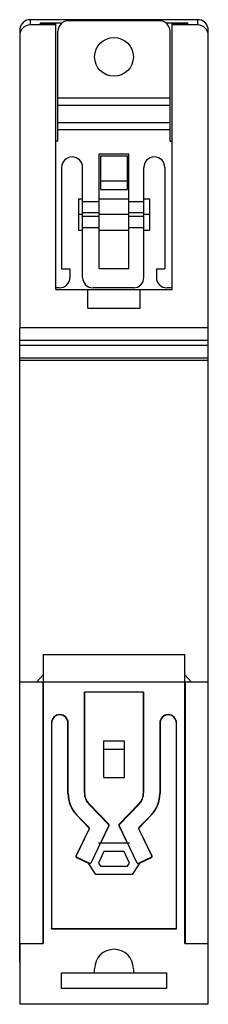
# Model space of a CAD drawing. Header units: millimetres. Extents: x 30 to 48, y 7.3 to 101.3.
import ezdxf

# ---------------------------------------------------------------- set-up
doc = ezdxf.new("R2010")
doc.units = ezdxf.units.MM
doc.header["$LTSCALE"] = 7.10084
doc.layers.get('0').update_dxf_attribs({"linetype": 'CONTINUOUS'})

msp = doc.modelspace()

# ---------------------------------------------------------------- linework, layer by layer
at = {"color": 7}
for p, q in [((31.045, 101.267), (31.045, 100.764)), ((47.046, 101.267), (31.045, 101.267)), ((33.495, 100.764), (31.045, 100.764)), ((31.995, 100.892), (31.995, 100.947)), ((34.07, 100.947), (31.995, 100.947)), ((33.495, 100.892), (31.995, 100.892)), ((33.495, 75.517), (33.495, 100.892)), ((43.395, 101.167), (34.695, 101.167)), ((46.095, 100.947), (44.02, 100.947)), ((44.595, 75.517), (44.595, 100.892)), ((46.095, 100.892), (44.595, 100.892)), ((47.045, 100.764), (44.595, 100.764)), ((46.095, 100.947), (46.095, 100.892)), ((47.045, 100.764), (47.045, 101.267)), ((30.045, 100.265), (30.045, 71.867)), ((33.695, 89.667), (33.695, 100.167)), ((44.395, 89.667), (44.395, 100.167)), ((48.045, 71.867), (48.045, 100.265)), ((33.695, 93.805), (44.395, 93.805)), ((44.395, 93.064), (33.695, 93.064)), ((33.695, 91.462), (44.395, 91.462)), ((44.395, 90.739), (33.695, 90.739)), ((33.695, 89.667), (33.495, 89.667)), ((44.395, 89.667), (44.595, 89.667)), ((37.645, 77.467), (37.645, 88.467)), ((37.645, 88.467), (40.445, 88.467)), ((40.445, 77.467), (40.445, 88.467)), ((37.745, 88.267), (37.745, 85.067)), ((37.745, 88.267), (40.345, 88.267)), ((40.345, 85.067), (40.345, 88.267)), ((34.045, 87.167), (34.045, 77.467)), ((36.045, 76.667), (36.045, 87.167)), ((41.895, 76.667), (41.895, 87.167)), ((43.895, 87.167), (43.895, 77.467)), ((37.745, 85.867), (40.345, 85.867)), ((37.745, 85.067), (40.345, 85.067)), ((35.645, 84.167), (35.645, 81.167)), ((35.645, 84.167), (36.045, 84.167)), ((36.045, 83.917), (37.645, 83.917)), ((37.645, 84.167), (40.445, 84.167)), ((40.445, 83.917), (41.895, 83.917)), ((41.895, 84.167), (42.445, 84.167)), ((42.445, 84.167), (42.445, 81.167)), ((36.045, 82.868), (37.645, 82.868)), ((40.445, 82.868), (41.895, 82.868)), ((36.045, 82.667), (35.645, 82.667)), ((37.645, 82.465), (36.045, 82.465)), ((40.445, 82.667), (37.645, 82.667)), ((41.895, 82.465), (40.445, 82.465)), ((42.445, 82.667), (41.895, 82.667)), ((35.645, 81.167), (36.045, 81.167)), ((36.045, 81.417), (37.645, 81.417)), ((37.645, 81.167), (40.445, 81.167)), ((40.445, 81.417), (41.895, 81.417)), ((41.895, 81.167), (42.445, 81.167)), ((34.045, 77.467), (34.845, 77.467)), ((34.845, 77.467), (34.845, 76.667)), ((40.445, 77.467), (37.645, 77.467)), ((43.095, 77.467), (43.095, 76.667)), ((43.095, 77.467), (43.895, 77.467)), ((33.845, 75.667), (33.495, 75.667)), ((33.495, 75.517), (44.595, 75.517)), ((36.545, 73.717), (36.545, 75.517)), ((40.895, 75.667), (37.045, 75.667)), ((41.545, 73.717), (41.545, 75.517)), ((44.595, 75.667), (44.095, 75.667)), ((36.545, 73.717), (41.545, 73.717)), ((30.045, 71.867), (48.045, 71.867)), ((30.045, 11.267), (30.045, 71.852)), ((48.045, 71.852), (30.045, 71.852)), ((48.045, 11.267), (48.045, 71.852)), ((30.045, 70.662), (48.045, 70.662)), ((48.045, 70.171), (30.045, 70.171)), ((30.045, 68.981), (48.045, 68.981)), ((48.045, 68.735), (30.045, 68.735)), ((32.295, 40.667), (45.795, 40.667)), ((32.295, 40.667), (32.295, 13.067)), ((45.795, 13.067), (45.795, 40.667)), ((31.64, 38.017), (32.295, 38.707)), ((45.795, 38.707), (46.451, 38.017)), ((32.245, 38.017), (30.045, 38.017)), ((32.245, 38.017), (32.245, 13.067)), ((45.795, 38.017), (32.295, 38.017)), ((48.045, 38.017), (45.845, 38.017)), ((45.845, 38.017), (45.845, 13.067)), ((41.874, 37.067), (36.216, 37.067)), ((36.216, 37.067), (36.216, 27.444)), ((36.245, 27.444), (36.245, 37.067)), ((41.845, 37.067), (41.845, 27.444)), ((41.874, 27.444), (41.874, 37.067)), ((33.095, 34.117), (33.066, 34.117)), ((33.066, 34.117), (33.066, 14.488)), ((33.095, 34.117), (33.095, 14.517)), ((34.674, 34.117), (34.645, 34.117)), ((34.645, 27.404), (34.645, 34.117)), ((34.674, 27.404), (34.674, 34.117)), ((43.445, 34.117), (43.416, 34.117)), ((43.416, 34.117), (43.416, 27.404)), ((43.445, 34.117), (43.445, 27.404)), ((45.024, 34.117), (44.995, 34.117)), ((44.995, 14.517), (44.995, 34.117)), ((45.024, 14.488), (45.024, 34.117)), ((38.045, 32.417), (40.045, 32.417)), ((38.045, 32.417), (38.045, 28.917)), ((40.045, 28.917), (40.045, 32.417)), ((38.045, 31.617), (40.045, 31.617)), ((38.045, 28.917), (40.045, 28.917)), ((34.645, 27.404), (34.674, 27.404)), ((36.216, 27.444), (36.245, 27.444)), ((41.845, 27.444), (41.874, 27.444)), ((43.416, 27.404), (43.445, 27.404)), ((36.667, 26.402), (36.646, 26.382)), ((36.646, 26.382), (38.547, 24.416)), ((38.568, 24.436), (36.667, 26.402)), ((41.423, 26.402), (39.522, 24.436)), ((39.543, 24.416), (41.444, 26.382)), ((41.444, 26.382), (41.423, 26.402)), ((35.51, 25.338), (35.489, 25.318)), ((35.489, 25.318), (36.642, 24.126)), ((36.663, 24.146), (35.51, 25.338)), ((42.581, 25.338), (41.428, 24.146)), ((41.448, 24.126), (42.601, 25.318)), ((42.601, 25.318), (42.581, 25.338)), ((36.66, 24.013), (35.405, 21.414)), ((35.431, 21.401), (36.686, 24.001)), ((36.642, 24.126), (36.663, 24.146)), ((36.66, 24.013), (36.686, 24.001)), ((38.56, 24.334), (36.819, 20.73)), ((37.787, 22.667), (38.586, 24.322)), ((38.547, 24.416), (38.568, 24.436)), ((38.568, 24.33), (38.56, 24.334)), ((38.586, 24.322), (38.568, 24.33)), ((39.513, 24.327), (39.504, 24.322)), ((39.504, 24.322), (40.304, 22.667)), ((39.53, 24.335), (39.513, 24.327)), ((39.522, 24.436), (39.543, 24.416)), ((41.271, 20.73), (39.53, 24.335)), ((41.43, 24.013), (41.404, 24.001)), ((41.404, 24.001), (42.659, 21.401)), ((41.428, 24.146), (41.448, 24.126)), ((42.685, 21.414), (41.43, 24.013)), ((37.55, 22.667), (40.54, 22.667)), ((38.066, 21.867), (37.558, 20.744)), ((40.024, 21.867), (38.066, 21.867)), ((40.532, 20.744), (40.024, 21.867)), ((35.405, 21.414), (35.431, 21.401)), ((35.464, 21.306), (35.451, 21.28)), ((35.451, 21.28), (36.66, 20.697)), ((36.724, 20.698), (35.464, 21.306)), ((37.558, 20.744), (37.745, 20.467)), ((40.345, 20.467), (40.532, 20.744)), ((42.626, 21.306), (41.367, 20.698)), ((41.431, 20.697), (42.639, 21.28)), ((42.639, 21.28), (42.626, 21.306)), ((42.685, 21.414), (42.659, 21.401)), ((37.32, 19.667), (36.645, 20.667)), ((37.745, 20.467), (40.345, 20.467)), ((41.445, 20.667), (40.77, 19.667)), ((40.77, 19.667), (37.32, 19.667)), ((33.066, 14.488), (33.095, 14.517)), ((33.066, 14.488), (45.024, 14.488)), ((33.095, 14.517), (44.995, 14.517)), ((45.024, 14.488), (44.995, 14.517)), ((30.045, 13.067), (32.295, 13.067)), ((30.095, 7.267), (30.095, 13.067)), ((45.795, 13.067), (48.045, 13.067)), ((47.995, 13.067), (47.995, 7.267)), ((37.195, 10.267), (37.195, 10.667)), ((40.895, 10.667), (40.895, 10.267)), ((34.045, 10.267), (44.045, 10.267)), ((34.045, 8.767), (34.045, 10.267)), ((44.045, 10.267), (44.045, 8.767)), ((44.045, 8.767), (34.045, 8.767)), ((47.995, 7.267), (30.095, 7.267))]:
    msp.add_line(p, q, dxfattribs=at)
msp.add_circle((39.045, 97.717), 1.85, dxfattribs=at)
for centre, radius, start, end in [((31.047, 100.266), 1.002, 145.78362, 180.04896), ((31.046, 99.763), 1.001, 90.07091, 180.06393), ((31.045, 100.267), 1, 151.53546, 180), ((31.041, 100.269), 0.995, 144.00309, 145.76807), ((31.046, 100.266), 1, 98.58994, 144.02241), ((31.045, 100.273), 0.994, 90.03339, 98.61681), ((34.695, 100.167), 1, 90, 180), ((43.395, 100.167), 1, 0, 90), ((47.045, 100.271), 0.995, 80.53739, 89.96004), ((47.044, 99.763), 1.001, 359.93846, 89.92675), ((47.045, 100.267), 1, 0, 81.83374), ((47.044, 100.266), 1.001, 359.93876, 80.554), ((35.045, 87.167), 1, 0, 180), ((42.895, 87.167), 1, 0, 180), ((33.845, 76.667), 1, 270, 360), ((37.045, 76.667), 1, 180, 270), ((40.895, 76.667), 1, 270, 360), ((44.095, 76.667), 1, 180, 270), ((33.87, 34.117), 0.804, 0, 180), ((33.87, 34.117), 0.775, 0, 180), ((44.22, 34.117), 0.804, 0, 180), ((44.22, 34.117), 0.775, 0, 180), ((37.645, 27.404), 3, 180, 224.049), ((37.645, 27.404), 2.971, 180, 224.049), ((37.745, 27.444), 1.529, 180, 224.049), ((37.745, 27.444), 1.5, 180, 224.049), ((40.345, 27.444), 1.5, 315.951, 360), ((40.345, 27.444), 1.529, 315.951, 360), ((40.445, 27.404), 2.971, 315.951, 360), ((40.445, 27.404), 3, 315.951, 360), ((36.57, 24.057), 0.1, 334.28533, 44.049), ((36.57, 24.057), 0.129, 334.22815, 44.049), ((38.496, 24.367), 0.0712, 332.78459, 44.049), ((38.496, 24.367), 0.1, 333.4426, 44.049), ((39.594, 24.367), 0.1, 135.951, 206.2563), ((39.594, 24.367), 0.0712, 135.951, 206.7233), ((41.52, 24.057), 0.129, 135.951, 205.77185), ((41.52, 24.057), 0.1, 135.951, 205.77185), ((35.495, 21.37), 0.1, 154.22815, 244.22815), ((35.495, 21.37), 0.0712, 154.22815, 244.22815), ((36.756, 20.762), 0.0712, 243.28474, 333.29066), ((41.335, 20.762), 0.0712, 206.70934, 296.71526), ((42.595, 21.37), 0.0712, 295.77185, 25.77185), ((42.595, 21.37), 0.1, 295.77185, 25.71467), ((39.045, 10.667), 1.85, 0, 180), ((31.045, 11.267), 1, 180, 187.99022), ((47.045, 11.267), 1, 352.01006, 360)]:
    msp.add_arc(centre, radius, start, end, dxfattribs=at)

doc.saveas('drawing.dxf')
